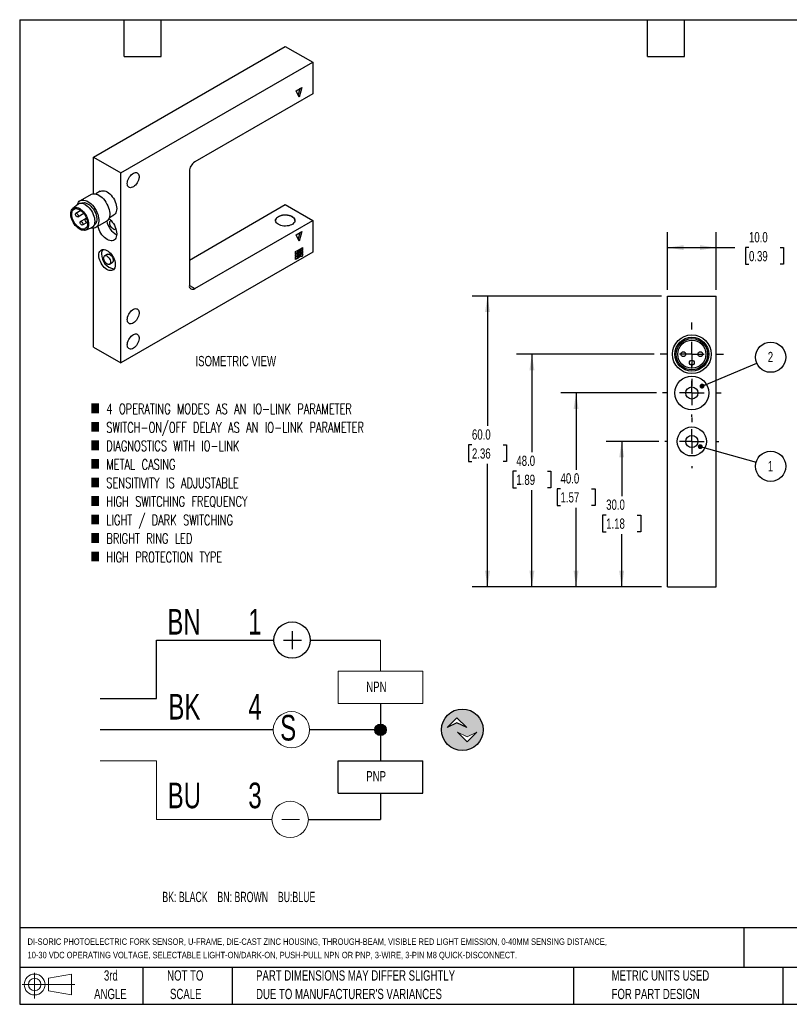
# Model space of a CAD drawing. Header units: millimetres. Extents: x 6 to 273, y 6 to 210.
# Tile 1 of 2: x 6 to 165, y 6 to 210. Entities that reach past the tile are written whole.
import ezdxf

# ---------------------------------------------------------------- set-up
doc = ezdxf.new("R2010")
doc.units = ezdxf.units.MM
doc.linetypes.add('CENTERX2', pattern=[20.32, 12.7, -2.54, 2.54, -2.54])
doc.layers.add('CENTER', color=40, linetype='CENTERX2')
doc.layers.add('DIMENSIONS', color=140, linetype='Continuous', lineweight=25)
doc.layers.add('TEXT', color=140, linetype='Continuous', lineweight=25)
doc.styles.add('SLDTEXTSTYLE0', font='TXT', dxfattribs={"width": 0.639394})
doc.styles.add('SLDTEXTSTYLE1', font='TXT', dxfattribs={"width": 0.7})
doc.styles.add('SLDTEXTSTYLE3', font='TXT', dxfattribs={"width": 0.7, "bigfont": 'bigfont'})
doc.dimstyles.new('SLDDIMSTYLE0', dxfattribs={"dimtxt": 2.158008, "dimasz": 3.302, "dimexe": 0, "dimexo": 0.0625, "dimgap": 0.539502, "dimtad": 0, "dimtih": 1, "dimtoh": 1, "dimrnd": 1e-09, "dimzin": 4, "dimdsep": 46, "dimtxsty": 'SLDTEXTSTYLE1', "dimsah": 1, "dimcen": 0.09, "dimadec": 0, "dimazin": 1, "dimtfac": 1, "dimtofl": 0, "dimtmove": 0, "dimatfit": 3, "dimfxl": 0, "dimfrac": 2, "dimtolj": 1, "dimtzin": 12, "dimarcsym": 0})
doc.dimstyles.new('SLDDIMSTYLE3', dxfattribs={"dimtxt": 0.18, "dimasz": 1.016, "dimexe": 0, "dimexo": 0.0625, "dimgap": 0, "dimtad": 0, "dimtih": 1, "dimtoh": 1, "dimdec": 0, "dimrnd": 1e-09, "dimzin": 0, "dimdsep": 46, "dimtxsty": 'Standard', "dimblk1": 'DOT', "dimblk2": 'DOT', "dimsah": 1, "dimcen": 0.09, "dimadec": 0, "dimazin": 0, "dimtfac": 1.016, "dimtdec": 0, "dimtofl": 0, "dimtmove": 0, "dimatfit": 3, "dimldrblk": 'DOT', "dimfxl": 0, "dimfrac": 2, "dimtolj": 1, "dimtzin": 0, "dimarcsym": 0})

# ---------------------------------------------------------------- blocks, each defined once
blk = doc.blocks.new('SW_NOTE_0')
at = {"layer": 'DIMENSIONS', "color": 0, "insert": (0, 2.73), "char_height": 2.1167, "attachment_point": 1, "style": 'SLDTEXTSTYLE0'}
blk.add_mtext('BK: BLACK    BN: BROWN    BU:BLUE', dxfattribs=at)
blk = doc.blocks.new('SW_NOTE_0_1')
at = {"color": 0, "linetype": 'Continuous', "lineweight": 18, "insert": (0, 6.82), "char_height": 5.29, "attachment_point": 1, "style": 'SLDTEXTSTYLE1'}
blk.add_mtext('3', dxfattribs=at)
blk = doc.blocks.new('SW_NOTE_0_2')
at = {"color": 0, "linetype": 'Continuous', "lineweight": 18, "insert": (0, 6.82), "char_height": 5.29, "attachment_point": 1, "style": 'SLDTEXTSTYLE1'}
blk.add_mtext('4', dxfattribs=at)
blk = doc.blocks.new('SW_NOTE_0_3')
at = {"color": 0, "linetype": 'Continuous', "lineweight": 18, "insert": (0, 6.82), "char_height": 5.29, "attachment_point": 1, "style": 'SLDTEXTSTYLE1'}
blk.add_mtext('1', dxfattribs=at)
blk = doc.blocks.new('SW_NOTE_0_4')
at = {"color": 0, "linetype": 'Continuous', "lineweight": 18, "insert": (0, 6.82), "char_height": 5.292, "attachment_point": 1, "style": 'SLDTEXTSTYLE1'}
blk.add_mtext('BU', dxfattribs=at)
blk = doc.blocks.new('SW_NOTE_0_5')
at = {"color": 0, "linetype": 'Continuous', "lineweight": 18, "insert": (0, 6.82), "char_height": 5.292, "attachment_point": 1, "style": 'SLDTEXTSTYLE1'}
blk.add_mtext('BK', dxfattribs=at)
blk = doc.blocks.new('SW_NOTE_0_6')
at = {"color": 0, "linetype": 'Continuous', "lineweight": 18, "insert": (0, 6.82), "char_height": 5.292, "attachment_point": 1, "style": 'SLDTEXTSTYLE1'}
blk.add_mtext('BN', dxfattribs=at)
blk = doc.blocks.new('SW_NOTE_0_7')
at = {"color": 0, "linetype": 'Continuous', "lineweight": 18, "insert": (0, 6.82), "char_height": 5.29, "attachment_point": 1, "style": 'SLDTEXTSTYLE1'}
blk.add_mtext('S', dxfattribs=at)
blk = doc.blocks.new('SW_NOTE_0_8')
at = {"color": 0, "linetype": 'Continuous', "lineweight": 18, "insert": (0, 2.73), "char_height": 2.117, "attachment_point": 1, "style": 'SLDTEXTSTYLE1'}
blk.add_mtext('PNP', dxfattribs=at)
blk = doc.blocks.new('SW_NOTE_0_9')
at = {"color": 0, "linetype": 'Continuous', "lineweight": 18, "insert": (0, 2.73), "char_height": 2.117, "attachment_point": 1, "style": 'SLDTEXTSTYLE1'}
blk.add_mtext('NPN', dxfattribs=at)
blk = doc.blocks.new('DI-SORIC SHEMATIC')
h = blk.add_hatch(color=256)
edge = h.paths.add_edge_path(flags=0)
edge.add_arc((101.6, 61.86), 4.29, 0, 360)
h.paths.add_polyline_path([(102.5, 62.32), (100.5, 63.32), (98.49, 62.32), (100.5, 64.32)], flags=0)
h.paths.add_polyline_path([(102.62, 59.38), (100.62, 61.38), (102.62, 60.38), (104.62, 61.38)], flags=0)
h = blk.add_hatch(color=256)
edge = h.paths.add_edge_path(flags=0)
edge.add_arc((84.73, 61.86), 1.19, 0, 360)
for p, q in [((66.48, 82.2), (66.48, 78.53)), ((38.47, 68.29), (38.47, 80.37)), ((38.47, 80.37), (62.73, 80.37)), ((64.73, 80.37), (68.4, 80.37)), ((70.23, 80.37), (84.73, 80.37)), ((26.91, 68.29), (38.47, 68.29)), ((84.73, 67.26), (84.73, 55.44)), ((98.49, 62.32), (100.5, 64.32)), ((100.5, 63.32), (98.49, 62.32)), ((100.5, 64.32), (102.5, 62.32)), ((102.5, 62.32), (100.5, 63.32)), ((62.6, 61.86), (26.91, 61.86)), ((84.73, 61.86), (70.09, 61.86)), ((75.99, 48.76), (75.99, 55.44)), ((75.99, 55.44), (93.46, 55.44)), ((93.46, 48.76), (93.46, 55.44)), ((75.99, 48.76), (93.46, 48.76)), ((84.73, 48.76), (84.73, 43.36)), ((69.83, 43.36), (84.73, 43.36))]:
    blk.add_line(p, q)
at = {"color": 7, "linetype": 'Continuous', "lineweight": 18}
for p, q in [((84.73, 80.37), (84.73, 73.94)), ((75.99, 67.26), (75.99, 73.94)), ((75.99, 73.94), (93.46, 73.94)), ((93.46, 67.26), (93.46, 73.94)), ((75.99, 67.26), (93.46, 67.26)), ((102.62, 60.38), (100.62, 61.38)), ((100.62, 61.38), (102.62, 59.38)), ((104.62, 61.38), (102.62, 60.38)), ((102.62, 59.38), (104.62, 61.38)), ((26.91, 55.44), (38.47, 55.44)), ((38.47, 55.44), (38.47, 43.36)), ((38.47, 43.36), (62.33, 43.36)), ((64.33, 43.36), (68.01, 43.36))]:
    blk.add_line(p, q, dxfattribs=at)
for centre, radius in [((66.48, 80.37), 3.75), ((101.6, 61.86), 4.29), ((84.73, 61.86), 1.19)]:
    blk.add_circle(centre, radius)
for centre in [(66.35, 61.86), (66.08, 43.36)]:
    blk.add_circle(centre, 3.75, dxfattribs=at)
for name, p in [('SW_NOTE_0_6', (40.74, 79.98)), ('SW_NOTE_0_3', (57.44, 79.98)), ('SW_NOTE_0_9', (81.78, 69.06)), ('SW_NOTE_0_5', (40.94, 62.45)), ('SW_NOTE_0_2', (57.44, 62.45)), ('SW_NOTE_0_7', (64.02, 58.11)), ('SW_NOTE_0_8', (81.78, 50.61)), ('SW_NOTE_0_4', (40.8, 44.14)), ('SW_NOTE_0_1', (57.44, 44.14))]:
    blk.add_blockref(name, p, dxfattribs=at)
at = {"layer": 'DIMENSIONS', "color": 140}
blk.add_blockref('SW_NOTE_0', (39.7, 25.69), dxfattribs=at)
blk = doc.blocks.new('Block11')
at = {"color": 7, "linetype": 'Continuous', "lineweight": 18}
for p, q in [((2.59, 5.31), (2.59, 0)), ((5.48, 4.17), (10.18, 5.03)), ((5.48, 1.6), (5.48, 4.17)), ((10.18, 5.03), (10.18, 0.73)), ((0, 2.88), (10.87, 2.88)), ((5.48, 1.6), (10.18, 0.73))]:
    blk.add_line(p, q, dxfattribs=at)
for radius in [2.15, 1.29]:
    blk.add_circle((2.59, 2.88), radius, dxfattribs=at)
blk = doc.blocks.new('Block12')
at = {"color": 7, "linetype": 'Continuous'}
blk.add_blockref('Block11', (0, 0), dxfattribs=at)
blk = doc.blocks.new('_D_10')
at = {"layer": 'DIMENSIONS'}
for p, q in [((138.23, 122.51), (127.39, 122.51)), ((130.56, 122.51), (130.56, 111.22)), ((127.36, 107.31), (126.63, 107.31)), ((126.63, 107.31), (126.63, 103.88)), ((133.77, 107.31), (134.49, 107.31)), ((134.49, 107.31), (134.49, 103.88)), ((126.63, 103.88), (127.36, 103.88)), ((134.49, 103.88), (133.77, 103.88)), ((130.56, 92.51), (130.56, 103.4)), ((138.77, 92.51), (127.39, 92.51))]:
    blk.add_line(p, q, dxfattribs=at)
for points in [[(130.56, 122.51), (130.05, 119.21), (131.07, 119.21)], [(130.56, 92.51), (131.07, 95.81), (130.05, 95.81)]]:
    blk.add_solid(points, dxfattribs=at)
at = {"layer": 'DIMENSIONS', "char_height": 2.117, "attachment_point": 1, "style": 'SLDTEXTSTYLE1'}
for s, insert in [('30.0', (127.36, 110.52)), ('1.18', (127.36, 106.61))]:
    blk.add_mtext(s, dxfattribs=dict(at, insert=insert))
blk = doc.blocks.new('_D_11')
at = {"layer": 'DIMENSIONS'}
for p, q in [((137.73, 132.51), (117.98, 132.51)), ((121.15, 132.51), (121.15, 116.65)), ((117.95, 112.74), (117.22, 112.74)), ((117.22, 112.74), (117.22, 109.31)), ((124.36, 112.74), (125.08, 112.74)), ((125.08, 112.74), (125.08, 109.31)), ((117.22, 109.31), (117.95, 109.31)), ((121.15, 92.51), (121.15, 108.83)), ((125.08, 109.31), (124.36, 109.31)), ((138.77, 92.51), (117.98, 92.51))]:
    blk.add_line(p, q, dxfattribs=at)
for points in [[(121.15, 132.51), (120.64, 129.21), (121.66, 129.21)], [(121.15, 92.51), (121.66, 95.81), (120.64, 95.81)]]:
    blk.add_solid(points, dxfattribs=at)
at = {"layer": 'DIMENSIONS', "char_height": 2.117, "attachment_point": 1, "style": 'SLDTEXTSTYLE1'}
for s, insert in [('40.0', (117.95, 115.95)), ('1.57', (117.95, 112.04))]:
    blk.add_mtext(s, dxfattribs=dict(at, insert=insert))
blk = doc.blocks.new('_D_12')
at = {"layer": 'DIMENSIONS'}
for p, q in [((137.23, 140.51), (108.86, 140.51)), ((112.04, 140.51), (112.04, 120.27)), ((108.83, 116.36), (108.11, 116.36)), ((108.11, 116.36), (108.11, 112.93)), ((115.24, 116.36), (115.97, 116.36)), ((115.97, 116.36), (115.97, 112.93)), ((108.11, 112.93), (108.83, 112.93)), ((112.04, 92.51), (112.04, 112.45)), ((115.97, 112.93), (115.24, 112.93)), ((138.77, 92.51), (108.86, 92.51))]:
    blk.add_line(p, q, dxfattribs=at)
for points in [[(112.04, 140.51), (111.53, 137.21), (112.55, 137.21)], [(112.04, 92.51), (112.55, 95.81), (111.53, 95.81)]]:
    blk.add_solid(points, dxfattribs=at)
at = {"layer": 'DIMENSIONS', "char_height": 2.117, "attachment_point": 1, "style": 'SLDTEXTSTYLE1'}
for s, insert in [('48.0', (108.83, 119.57)), ('1.89', (108.83, 115.66))]:
    blk.add_mtext(s, dxfattribs=dict(at, insert=insert))
blk = doc.blocks.new('_D_13')
at = {"layer": 'DIMENSIONS'}
for p, q in [((138.77, 152.51), (99.7, 152.51)), ((102.88, 152.51), (102.88, 125.7)), ((99.67, 121.79), (98.95, 121.79)), ((98.95, 121.79), (98.95, 118.36)), ((106.08, 121.79), (106.81, 121.79)), ((106.81, 121.79), (106.81, 118.36)), ((98.95, 118.36), (99.67, 118.36)), ((102.88, 92.51), (102.88, 117.87)), ((106.81, 118.36), (106.08, 118.36)), ((138.77, 92.51), (99.7, 92.51))]:
    blk.add_line(p, q, dxfattribs=at)
for points in [[(102.88, 152.51), (102.37, 149.21), (103.38, 149.21)], [(102.88, 92.51), (103.38, 95.81), (102.37, 95.81)]]:
    blk.add_solid(points, dxfattribs=at)
at = {"layer": 'DIMENSIONS', "char_height": 2.117, "attachment_point": 1, "style": 'SLDTEXTSTYLE1'}
for s, insert in [('60.0', (99.67, 125)), ('2.36', (99.67, 121.09))]:
    blk.add_mtext(s, dxfattribs=dict(at, insert=insert))
blk = doc.blocks.new('_D_14')
at = {"layer": 'DIMENSIONS'}
for p, q in [((140.04, 153.78), (140.04, 165.69)), ((150.04, 153.78), (150.04, 165.69)), ((140.04, 162.51), (150.04, 162.51)), ((150.04, 162.51), (153.91, 162.51)), ((156.83, 162.51), (156.11, 162.51)), ((156.11, 162.51), (156.11, 159.08)), ((163.24, 162.51), (163.97, 162.51)), ((163.97, 162.51), (163.97, 159.08)), ((156.11, 159.08), (156.83, 159.08)), ((163.97, 159.08), (163.24, 159.08))]:
    blk.add_line(p, q, dxfattribs=at)
for points in [[(140.04, 162.51), (143.34, 162), (143.34, 163.02)], [(150.04, 162.51), (146.74, 163.02), (146.74, 162)]]:
    blk.add_solid(points, dxfattribs=at)
at = {"layer": 'DIMENSIONS', "char_height": 2.117, "attachment_point": 1, "style": 'SLDTEXTSTYLE1'}
for s, insert in [('10.0', (156.83, 165.72)), ('0.39', (156.83, 161.81))]:
    blk.add_mtext(s, dxfattribs=dict(at, insert=insert))
blk = doc.blocks.new('SW_NOTE_0_11')
at = {"layer": 'DIMENSIONS', "color": 0}
blk.add_circle((2.88, 1.21), 3.12, dxfattribs=at)
at = {"layer": 'DIMENSIONS', "color": 0, "insert": (2.84, 2.31), "char_height": 2.12, "attachment_point": 2, "style": 'SLDTEXTSTYLE1'}
blk.add_mtext('2', dxfattribs=at)
blk = doc.blocks.new('_Dot')
at = {"color": 0, "linetype": 'ByBlock', "lineweight": -2}
blk.add_line((-0.5, 0), (-1, 0), dxfattribs=at)
at = {"color": 0, "linetype": 'ByBlock', "const_width": 0.5}
blk.add_lwpolyline([(-0.25, 0, 1), (0.25, 0, 1)], format="xyb", close=True, dxfattribs=at)
blk = doc.blocks.new('SW_NOTE_0_12')
at = {"layer": 'DIMENSIONS', "color": 0}
blk.add_circle((3.01, -0.84), 3.12, dxfattribs=at)
at = {"layer": 'DIMENSIONS', "color": 0, "insert": (2.97, 0.25), "char_height": 2.12, "attachment_point": 2, "style": 'SLDTEXTSTYLE1'}
blk.add_mtext('1', dxfattribs=at)
blk = doc.blocks.new('SW_CENTERMARKSYMBOL_3')
at = {"layer": 'CENTER', "color": 0}
for p, q in [((0, 5.08), (0, 6.54)), ((0, 0), (0, 2.54)), ((-5.08, 0), (-6.54, 0)), ((0, 0), (-2.54, 0)), ((0, 0), (0, -2.54)), ((0, 0), (2.54, 0)), ((5.08, 0), (6.54, 0)), ((0, -5.08), (0, -6.54))]:
    blk.add_line(p, q, dxfattribs=at)
blk = doc.blocks.new('SW_CENTERMARKSYMBOL_4')
at = {"layer": 'CENTER', "color": 0}
for p, q in [((0, 5.08), (0, 6.04)), ((0, 0), (0, 2.54)), ((-5.08, 0), (-6.04, 0)), ((0, 0), (-2.54, 0)), ((0, 0), (0, -2.54)), ((0, 0), (2.54, 0)), ((5.08, 0), (6.04, 0)), ((0, -5.08), (0, -6.04))]:
    blk.add_line(p, q, dxfattribs=at)
blk = doc.blocks.new('SW_CENTERMARKSYMBOL_5')
at = {"layer": 'CENTER', "color": 0}
for p, q in [((0, 5.08), (0, 5.54)), ((0, 0), (0, 2.54)), ((-5.08, 0), (-5.54, 0)), ((0, 0), (-2.54, 0)), ((0, 0), (0, -2.54)), ((0, 0), (2.54, 0)), ((5.08, 0), (5.54, 0)), ((0, -5.08), (0, -5.54))]:
    blk.add_line(p, q, dxfattribs=at)

msp = doc.modelspace()

# ---------------------------------------------------------------- linework, layer by layer
for p, q in [((21.554, 181.178), (61.152, 204.037)), ((61.152, 204.037), (66.809, 200.772)), ((27.211, 177.912), (66.809, 200.772)), ((66.809, 200.772), (66.809, 194.239)), ((63.415, 194.893), (64.546, 195.546)), ((64.15, 195.317), (63.782, 194.044)), ((64.546, 195.546), (63.98, 193.586)), ((66.809, 194.239), (42.484, 180.197)), ((63.98, 193.586), (63.415, 194.893)), ((21.554, 181.178), (27.211, 177.912)), ((21.554, 173.643), (21.554, 181.178)), ((27.211, 138.718), (27.211, 177.912)), ((41.353, 178.237), (41.353, 154.721)), ((21.085, 173.498), (18.823, 172.192)), ((22.982, 174.131), (22.06, 173.599)), ((18.339, 171.438), (17.316, 170.617)), ((19.123, 171.672), (19.077, 171.645)), ((41.353, 159.946), (61.152, 171.376)), ((61.152, 171.376), (66.809, 168.11)), ((18.959, 170.181), (17.931, 169.587)), ((18.331, 168.894), (19.552, 169.599)), ((24.86, 168.749), (25.782, 169.281)), ((19.906, 168.441), (18.921, 167.872)), ((19.321, 167.18), (20.349, 167.773)), ((20.142, 168.577), (19.911, 168.444)), ((20.311, 167.751), (20.349, 167.773)), ((21.676, 167.142), (21.722, 167.169)), ((22.022, 166.649), (24.285, 167.955)), ((25.19, 168.101), (25.127, 168.065)), ((42.484, 154.068), (66.809, 168.11)), ((66.809, 168.11), (66.809, 161.578)), ((19.905, 166.131), (21.127, 166.607)), ((21.554, 141.984), (21.554, 166.504)), ((26.127, 166.333), (26.19, 166.369)), ((63.415, 165.171), (64.546, 165.824)), ((63.98, 163.864), (63.415, 165.171)), ((64.15, 165.595), (63.782, 164.322)), ((64.546, 165.824), (63.98, 163.864)), ((24.448, 161.141), (23.882, 160.814)), ((66.809, 161.578), (27.211, 138.718)), ((63.273, 161.692), (63.669, 161.921)), ((63.273, 161.235), (63.273, 161.692)), ((63.641, 161.48), (63.273, 161.268)), ((63.669, 161.464), (63.273, 161.235)), ((63.273, 161.104), (63.669, 161.333)), ((63.273, 160.647), (63.273, 161.104)), ((63.641, 160.892), (63.273, 160.68)), ((63.669, 160.876), (63.273, 160.647)), ((63.273, 160.516), (63.669, 160.745)), ((63.641, 161.905), (63.641, 161.48)), ((63.669, 161.464), (63.641, 161.48)), ((63.641, 161.317), (63.641, 160.892)), ((63.669, 160.876), (63.641, 160.892)), ((63.641, 160.729), (63.641, 160.304)), ((63.669, 161.921), (63.669, 161.464)), ((63.669, 161.333), (63.669, 160.876)), ((63.669, 160.745), (63.669, 160.288)), ((63.782, 161.986), (64.178, 162.215)), ((63.782, 161.529), (63.782, 161.986)), ((64.15, 161.774), (63.782, 161.562)), ((64.178, 161.758), (63.782, 161.529)), ((63.782, 161.398), (64.178, 161.627)), ((63.782, 160.941), (63.782, 161.398)), ((64.15, 161.186), (63.782, 160.974)), ((64.178, 161.17), (63.782, 160.941)), ((63.782, 160.81), (64.178, 161.039)), ((63.782, 160.353), (63.782, 160.81)), ((64.15, 160.598), (63.782, 160.386)), ((64.178, 160.582), (63.782, 160.353)), ((64.15, 162.198), (64.15, 161.774)), ((64.178, 161.758), (64.15, 161.774)), ((64.15, 161.611), (64.15, 161.186)), ((64.178, 161.17), (64.15, 161.186)), ((64.15, 161.023), (64.15, 160.598)), ((64.178, 160.582), (64.15, 160.598)), ((64.178, 162.215), (64.178, 161.758)), ((64.178, 161.627), (64.178, 161.17)), ((64.178, 161.039), (64.178, 160.582)), ((64.291, 162.28), (64.687, 162.509)), ((64.291, 161.823), (64.291, 162.28)), ((64.659, 162.068), (64.291, 161.856)), ((64.687, 162.051), (64.291, 161.823)), ((64.291, 161.692), (64.687, 161.921)), ((64.291, 161.235), (64.291, 161.692)), ((64.659, 161.48), (64.291, 161.268)), ((64.687, 161.464), (64.291, 161.235)), ((64.291, 160.647), (64.427, 161.155)), ((64.663, 160.705), (64.291, 160.647)), ((64.635, 160.722), (64.297, 160.669)), ((64.427, 161.155), (64.799, 161.213)), ((64.765, 161.208), (64.635, 160.722)), ((64.663, 160.705), (64.635, 160.722)), ((64.659, 162.492), (64.659, 162.068)), ((64.687, 162.051), (64.659, 162.068)), ((64.659, 161.904), (64.659, 161.48)), ((64.687, 161.464), (64.659, 161.48)), ((64.799, 161.213), (64.663, 160.705)), ((64.687, 162.509), (64.687, 162.051)), ((64.687, 161.921), (64.687, 161.464)), ((24.882, 159.082), (25.448, 159.409)), ((63.273, 160.059), (63.273, 160.516)), ((63.641, 160.304), (63.273, 160.092)), ((63.669, 160.288), (63.273, 160.059)), ((63.669, 160.288), (63.641, 160.304)), ((41.353, 154.721), (42.484, 154.068)), ((140.038, 152.511), (150.038, 152.511)), ((140.038, 92.511), (140.038, 152.511)), ((150.038, 92.511), (150.038, 152.511)), ((21.554, 141.984), (27.211, 138.718)), ((140.038, 92.511), (150.038, 92.511))]:
    msp.add_line(p, q)
at = {"flags": 128}
for points in [[(28.54, 175.74), (28.56, 176.002), (28.618, 176.278), (28.712, 176.56), (28.84, 176.837), (28.998, 177.102), (29.18, 177.346), (29.38, 177.561), (29.593, 177.74), (29.811, 177.877), (30.027, 177.968), (30.234, 178.01), (30.426, 178.001), (30.597, 177.943), (30.74, 177.836), (30.852, 177.684), (30.929, 177.493), (30.968, 177.267), (30.968, 177.016), (30.929, 176.745), (30.852, 176.465), (30.74, 176.185), (30.597, 175.912), (30.426, 175.657), (30.234, 175.427), (30.027, 175.229), (29.811, 175.071), (29.593, 174.956), (29.38, 174.89), (29.18, 174.873), (28.998, 174.906), (28.84, 174.989), (28.712, 175.119), (28.618, 175.291), (28.56, 175.501), (28.54, 175.74)], [(21.085, 173.498), (21.112, 173.513), (21.343, 173.605), (21.598, 173.646), (21.872, 173.634), (22.161, 173.571), (22.459, 173.457), (22.761, 173.294), (23.062, 173.086), (23.356, 172.835), (23.638, 172.547), (23.903, 172.226), (24.146, 171.879), (24.363, 171.51), (24.551, 171.128), (24.705, 170.739), (24.823, 170.35), (24.903, 169.967), (24.943, 169.598), (24.943, 169.249), (24.903, 168.926), (24.823, 168.635), (24.705, 168.382), (24.551, 168.171), (24.363, 168.005), (24.285, 167.955)], [(22.982, 174.131), (23.086, 174.183), (23.312, 174.248), (23.56, 174.261), (23.824, 174.222), (24.1, 174.132), (24.382, 173.993), (24.664, 173.807), (24.94, 173.578), (25.205, 173.311), (25.453, 173.012), (25.679, 172.686), (25.879, 172.34), (26.048, 171.981), (26.183, 171.616), (26.282, 171.254), (26.342, 170.9), (26.362, 170.563), (26.342, 170.25), (26.282, 169.965), (26.183, 169.717), (26.048, 169.509), (25.879, 169.345), (25.782, 169.281)], [(18.725, 170.564), (18.993, 170.386), (19.255, 170.168), (19.506, 169.912), (19.74, 169.626), (19.952, 169.313), (20.139, 168.983), (20.295, 168.641), (20.417, 168.294), (20.504, 167.951), (20.553, 167.618), (20.563, 167.302), (20.533, 167.011), (20.465, 166.751), (20.36, 166.526), (20.221, 166.342), (20.049, 166.203), (19.849, 166.112), (19.625, 166.07), (19.382, 166.079), (19.125, 166.138), (18.86, 166.246), (18.591, 166.401), (18.326, 166.599), (18.069, 166.837), (17.826, 167.109), (17.602, 167.409), (17.402, 167.731), (17.23, 168.068), (17.09, 168.414), (16.985, 168.76), (16.918, 169.099), (16.888, 169.424), (16.898, 169.728), (16.947, 170.004), (17.033, 170.248), (17.156, 170.452), (17.312, 170.614), (17.499, 170.73), (17.711, 170.797), (17.945, 170.813), (18.196, 170.779), (18.458, 170.695), (18.725, 170.564)], [(18.236, 171.355), (18.24, 171.37), (18.339, 171.643), (18.476, 171.876), (18.647, 172.065), (18.849, 172.207), (19.08, 172.299), (19.335, 172.339), (19.609, 172.328), (19.898, 172.265), (20.196, 172.151), (20.498, 171.988), (20.799, 171.78), (21.093, 171.529), (21.375, 171.241), (21.64, 170.92), (21.883, 170.572), (22.101, 170.204), (22.288, 169.822), (22.442, 169.433), (22.56, 169.043), (22.64, 168.661), (22.68, 168.291), (22.68, 167.942), (22.64, 167.62), (22.56, 167.329), (22.442, 167.076), (22.288, 166.865), (22.101, 166.699), (21.883, 166.582), (21.64, 166.515), (21.375, 166.5), (21.093, 166.538), (21.005, 166.559)], [(19.123, 171.672), (19.246, 171.731), (19.465, 171.785), (19.703, 171.789), (19.957, 171.743), (20.221, 171.647), (20.49, 171.503), (20.756, 171.315), (21.016, 171.087), (21.263, 170.823), (21.492, 170.529), (21.698, 170.212), (21.878, 169.878), (22.026, 169.534), (22.14, 169.187), (22.217, 168.846), (22.256, 168.517), (22.256, 168.207), (22.217, 167.923), (22.14, 167.671), (22.026, 167.456), (21.878, 167.283), (21.722, 167.169)], [(19.857, 171.38), (20.139, 171.194), (20.415, 170.965), (20.679, 170.699), (20.927, 170.399), (21.153, 170.073), (21.353, 169.727), (21.522, 169.368), (21.658, 169.004), (21.756, 168.641), (21.817, 168.288), (21.837, 167.951), (21.817, 167.637), (21.756, 167.353), (21.658, 167.104), (21.522, 166.896), (21.353, 166.733), (21.153, 166.617), (21.127, 166.607)], [(20.366, 167.494), (20.346, 167.209), (20.286, 166.955), (20.187, 166.737), (20.053, 166.561), (19.885, 166.431), (19.69, 166.351), (19.47, 166.323), (19.232, 166.346), (18.982, 166.421), (18.725, 166.546), (18.469, 166.718), (18.218, 166.932), (17.981, 167.183), (17.761, 167.465), (17.565, 167.771), (17.398, 168.093), (17.264, 168.424), (17.165, 168.756), (17.105, 169.08), (17.085, 169.388), (17.105, 169.672), (17.165, 169.927), (17.264, 170.144), (17.398, 170.32), (17.565, 170.45), (17.761, 170.53), (17.981, 170.558), (18.218, 170.535), (18.469, 170.46), (18.725, 170.335), (18.982, 170.163), (19.232, 169.95), (19.47, 169.699), (19.69, 169.417), (19.885, 169.11), (20.053, 168.788), (20.187, 168.457), (20.286, 168.125), (20.346, 167.802), (20.366, 167.494)], [(18.414, 169.077), (18.393, 168.965), (18.331, 168.894), (18.24, 168.876), (18.131, 168.914), (18.023, 169.001), (17.931, 169.125), (17.87, 169.267), (17.849, 169.404), (17.87, 169.517), (17.931, 169.587), (18.023, 169.605), (18.131, 169.567), (18.24, 169.48), (18.331, 169.356), (18.393, 169.215), (18.414, 169.077)], [(59.738, 168.926), (59.997, 169.053), (60.29, 169.152), (60.607, 169.221), (60.94, 169.258), (61.279, 169.262), (61.615, 169.233), (61.937, 169.172), (62.236, 169.08), (62.505, 168.96), (62.734, 168.816), (62.918, 168.652), (63.051, 168.471), (63.13, 168.281), (63.151, 168.085), (63.115, 167.891), (63.023, 167.702), (62.877, 167.526), (62.681, 167.366), (62.441, 167.227), (62.164, 167.114), (61.858, 167.03), (61.532, 166.976), (61.194, 166.956), (60.856, 166.968), (60.526, 167.013), (60.214, 167.09), (59.929, 167.196), (59.679, 167.329), (59.471, 167.484), (59.312, 167.657), (59.206, 167.843), (59.156, 168.037), (59.163, 168.232), (59.227, 168.425), (59.347, 168.608), (59.519, 168.777), (59.738, 168.926)], [(63.152, 168.094), (63.13, 168.248), (63.051, 168.439), (62.918, 168.619), (62.734, 168.783), (62.505, 168.928), (62.236, 169.047), (61.937, 169.139), (61.615, 169.201), (61.279, 169.23), (60.94, 169.225), (60.607, 169.188), (60.29, 169.119), (59.997, 169.02), (59.738, 168.894)], [(19.404, 167.363), (19.383, 167.25), (19.321, 167.18), (19.23, 167.162), (19.121, 167.199), (19.013, 167.287), (18.921, 167.411), (18.86, 167.552), (18.839, 167.689), (18.86, 167.802), (18.921, 167.872), (19.013, 167.89), (19.121, 167.853), (19.23, 167.765), (19.321, 167.642), (19.383, 167.5), (19.404, 167.363)], [(20.348, 167.782), (20.311, 167.751), (20.22, 167.733), (20.111, 167.771), (20.003, 167.858), (19.911, 167.982), (19.85, 168.124), (19.828, 168.261), (19.85, 168.374), (19.911, 168.444), (20.003, 168.462), (20.111, 168.424), (20.22, 168.337), (20.231, 168.325)], [(24.767, 168.501), (24.94, 168.352), (25.205, 168.085), (25.453, 167.786), (25.679, 167.46), (25.879, 167.114), (26.048, 166.755), (26.183, 166.39), (26.282, 166.028), (26.342, 165.674), (26.362, 165.337), (26.342, 165.024), (26.282, 164.74), (26.183, 164.491), (26.048, 164.283), (25.879, 164.119), (25.679, 164.004), (25.453, 163.939), (25.205, 163.926), (24.94, 163.965), (24.664, 164.055), (24.382, 164.194), (24.1, 164.38), (23.824, 164.609), (23.56, 164.875), (23.312, 165.175), (23.086, 165.501), (22.886, 165.847), (22.717, 166.206), (22.581, 166.57), (22.486, 166.917)], [(25.627, 166.382), (25.458, 166.504), (25.298, 166.665), (25.158, 166.858), (25.045, 167.071), (24.966, 167.291), (24.925, 167.506), (24.925, 167.702), (24.966, 167.87), (25.045, 167.999), (25.158, 168.081), (25.196, 168.095)], [(22.685, 160.928), (22.705, 161.215), (22.764, 161.473), (22.861, 161.696), (22.994, 161.877), (23.159, 162.013), (23.353, 162.1), (23.572, 162.138), (23.809, 162.124), (24.059, 162.058), (24.317, 161.944), (24.577, 161.782), (24.832, 161.578), (25.076, 161.336), (25.305, 161.06), (25.511, 160.759), (25.692, 160.439), (25.841, 160.107), (25.956, 159.772), (26.035, 159.441), (26.074, 159.121), (26.074, 158.821), (26.035, 158.548), (25.956, 158.307), (25.841, 158.104), (25.692, 157.945), (25.511, 157.833), (25.305, 157.771), (25.076, 157.759), (24.832, 157.799), (24.577, 157.889), (24.317, 158.027), (24.059, 158.211), (23.809, 158.435), (23.572, 158.694), (23.353, 158.983), (23.159, 159.295), (22.994, 159.622), (22.861, 159.956), (22.764, 160.291), (22.705, 160.617), (22.685, 160.928)], [(23.675, 160.356), (23.696, 160.54), (23.756, 160.689), (23.853, 160.795), (23.981, 160.852), (24.132, 160.856), (24.297, 160.808), (24.467, 160.709), (24.633, 160.567), (24.784, 160.388), (24.912, 160.184), (25.008, 159.966), (25.069, 159.747), (25.089, 159.54), (25.069, 159.356), (25.008, 159.207), (24.912, 159.101), (24.784, 159.044), (24.633, 159.04), (24.467, 159.088), (24.297, 159.187), (24.132, 159.329), (23.981, 159.508), (23.853, 159.712), (23.756, 159.93), (23.696, 160.149), (23.675, 160.356)], [(24.448, 161.141), (24.546, 161.178), (24.697, 161.183), (24.863, 161.134), (25.033, 161.036), (25.199, 160.893), (25.35, 160.715), (25.477, 160.511), (25.574, 160.293), (25.635, 160.074), (25.655, 159.866), (25.635, 159.683), (25.574, 159.534), (25.477, 159.428), (25.448, 159.409)], [(28.54, 147.651), (28.56, 147.913), (28.618, 148.189), (28.712, 148.471), (28.84, 148.748), (28.998, 149.013), (29.18, 149.257), (29.38, 149.472), (29.593, 149.651), (29.811, 149.788), (30.027, 149.879), (30.234, 149.921), (30.426, 149.912), (30.597, 149.854), (30.74, 149.747), (30.852, 149.595), (30.929, 149.404), (30.968, 149.178), (30.968, 148.927), (30.929, 148.656), (30.852, 148.376), (30.74, 148.096), (30.597, 147.823), (30.426, 147.568), (30.234, 147.338), (30.027, 147.14), (29.811, 146.982), (29.593, 146.867), (29.38, 146.801), (29.18, 146.784), (28.998, 146.817), (28.84, 146.9), (28.712, 147.03), (28.618, 147.202), (28.56, 147.412), (28.54, 147.651)], [(28.54, 142.425), (28.56, 142.687), (28.618, 142.963), (28.712, 143.245), (28.84, 143.523), (28.998, 143.788), (29.18, 144.031), (29.38, 144.246), (29.593, 144.425), (29.811, 144.562), (30.027, 144.653), (30.234, 144.695), (30.426, 144.686), (30.597, 144.628), (30.74, 144.521), (30.852, 144.369), (30.929, 144.178), (30.968, 143.952), (30.968, 143.701), (30.929, 143.43), (30.852, 143.151), (30.74, 142.87), (30.597, 142.597), (30.426, 142.342), (30.234, 142.112), (30.027, 141.914), (29.811, 141.756), (29.593, 141.641), (29.38, 141.575), (29.18, 141.558), (28.998, 141.592), (28.84, 141.675), (28.712, 141.804), (28.618, 141.976), (28.56, 142.186), (28.54, 142.425)]]:
    msp.add_lwpolyline(points, dxfattribs=at)
for centre, radius in [((145.038, 140.511), 4), ((145.038, 140.511), 3.5), ((145.038, 140.511), 3.25), ((145.038, 140.511), 2.9), ((143.288, 140.511), 0.5), ((146.788, 140.511), 0.5), ((145.038, 138.761), 0.5), ((145.038, 132.511), 3.5), ((145.038, 132.511), 1.25), ((145.038, 122.511), 3), ((145.038, 122.511), 1.25)]:
    msp.add_circle(centre, radius)
for centre, radius, start, end in [((43.809, 178.126), 2.459, 122.60548, 177.39452), ((19.056, 170.299), 1.345, 53.44719, 122.20102), ((60.136, 167.988), 0.99, 113.73774, 173.86055), ((28.444, 168.842), 4.24, 191.9894, 240.49373), ((25.91, 166.747), 0.462, 232.12913, 306.90288), ((24.669, 161.327), 1.42, 145.47994, 182.92634), ((26.345, 161.145), 3.096, 177.97424, 260.44069), ((42.043, 154.609), 0.699, 170.78596, 309.20329)]:
    msp.add_arc(centre, radius, start, end)
at = {"layer": 'TEXT'}
for p, q in [((6.35, 209.55), (273.05, 209.55)), ((6.35, 209.55), (6.35, 6.35)), ((27.94, 201.93), (27.94, 209.55)), ((35.56, 201.93), (35.56, 209.55)), ((135.89, 201.93), (135.89, 209.55)), ((143.51, 201.93), (143.51, 209.55)), ((27.94, 201.93), (35.56, 201.93)), ((135.89, 201.93), (143.51, 201.93)), ((273.05, 22.126), (6.35, 22.126)), ((155.759, 22.126), (155.759, 13.97)), ((273.05, 13.97), (6.35, 13.97)), ((31.75, 13.97), (31.75, 6.35)), ((50.212, 13.97), (50.212, 6.35)), ((120.646, 13.97), (120.646, 6.35)), ((163.78, 13.97), (163.78, 6.35)), ((6.35, 6.35), (273.05, 6.35))]:
    msp.add_line(p, q, dxfattribs=at)

# ---------------------------------------------------------------- block references
at = {"layer": 'CENTER'}
for name, p in [('SW_CENTERMARKSYMBOL_3', (145.038, 140.511)), ('SW_CENTERMARKSYMBOL_4', (145.038, 132.511)), ('SW_CENTERMARKSYMBOL_5', (145.038, 122.511))]:
    msp.add_blockref(name, p, dxfattribs=at)
at = {"layer": 'DIMENSIONS'}
for name, p in [('SW_NOTE_0_11', (158.42, 138.685)), ('SW_NOTE_0_12', (158.29, 118.223)), ('DI-SORIC SHEMATIC', (-3.924, 1.144))]:
    msp.add_blockref(name, p, dxfattribs=at)
at = {"layer": 'TEXT'}
msp.add_blockref('Block12', (6.838, 7.554), dxfattribs=at)

# ---------------------------------------------------------------- texts
at = {"layer": 'DIMENSIONS', "char_height": 2.11667, "attachment_point": 1}
for s, insert, style in [('ISOMETRIC VIEW', (42.62, 140.156), 'SLDTEXTSTYLE1'), ('■ 4 OPERATING MODES AS AN IO-LINK PARAMETER', (20.905, 130.29), 'SLDTEXTSTYLE3'), ('■ SWITCH-ON/OFF DELAY AS AN IO-LINK PARAMETER', (20.905, 126.467), 'SLDTEXTSTYLE3'), ('■ DIAGNOSTICS WITH IO-LINK', (20.905, 122.645), 'SLDTEXTSTYLE3'), ('■ METAL CASING', (20.905, 118.823), 'SLDTEXTSTYLE3'), ('■ SENSITIVITY IS ADJUSTABLE', (20.905, 115.001), 'SLDTEXTSTYLE3'), ('■ HIGH SWITCHING FREQUENCY', (20.905, 111.178), 'SLDTEXTSTYLE3'), ('■ LIGHT / DARK SWITCHING', (20.905, 107.356), 'SLDTEXTSTYLE3'), ('■ BRIGHT RING LED', (20.905, 103.534), 'SLDTEXTSTYLE3'), ('■ HIGH PROTECTION TYPE', (20.905, 99.712), 'SLDTEXTSTYLE3')]:
    msp.add_mtext(s, dxfattribs=dict(at, insert=insert, style=style))
at = {"layer": 'TEXT', "style": 'SLDTEXTSTYLE1'}
for s, insert, char_height, attachment_point in [('DI-SORIC PHOTOELECTRIC FORK SENSOR, U-FRAME, DIE-CAST ZINC HOUSING, THROUGH-BEAM, VISIBLE RED LIGHT EMISSION, 0-40MM SENSING DISTANCE,', (7.966, 19.945), 1.322917, 1), ('10-30 VDC OPERATING VOLTAGE, SELECTABLE LIGHT-ON/DARK-ON, PUSH-PULL NPN OR PNP, 3-WIRE, 3-PIN M8 QUICK-DISCONNECT.', (7.966, 17.181), 1.322917, 1), ('3rd', (25.162, 13.364), 2.1167, 2), ('NOT TO', (40.516, 13.364), 2.1167, 2), ('PART DIMENSIONS MAY DIFFER SLIGHTLY', (55.119, 13.364), 2.11667, 1), ('METRIC UNITS USED', (128.478, 13.364), 2.11667, 1), ('ANGLE', (25.065, 9.542), 2.1167, 2), ('SCALE', (40.612, 9.542), 2.1167, 2), ("DUE TO MANUFACTURER'S VARIANCES", (55.119, 9.542), 2.11667, 1), ('FOR PART DESIGN', (128.478, 9.542), 2.11667, 1)]:
    msp.add_mtext(s, dxfattribs=dict(at, insert=insert, char_height=char_height, attachment_point=attachment_point))

# ---------------------------------------------------------------- dimensions: what is measured, and where the dimension line sits
at = {"layer": 'DIMENSIONS'}
dim = msp.add_linear_dim(base=(150.038, 162.511), p1=(140.038, 152.511), p2=(150.038, 152.511), dimstyle='SLDDIMSTYLE0', dxfattribs=at)
dim.commit()
dim.dimension.update_dxf_attribs({"geometry": '_D_14', "text_midpoint": (160.038, 162.511), "dimtype": 160})
for base, p2, picture, middle in [((102.876, 152.511), (140.038, 152.511), '_D_13', (102.876, 121.787)), ((112.038, 140.511), (138.498, 140.511), '_D_12', (112.038, 116.359)), ((121.152, 132.511), (138.998, 132.511), '_D_11', (121.152, 112.74)), ((130.562, 122.511), (139.498, 122.511), '_D_10', (130.562, 107.311))]:
    dim = msp.add_linear_dim(base=base, p1=(140.038, 92.511), p2=p2, angle=90, dimstyle='SLDDIMSTYLE0', dxfattribs=at)
    dim.commit()
    dim.dimension.update_dxf_attribs({"geometry": picture, "text_midpoint": middle, "dimtype": 160})

# ---------------------------------------------------------------- leaders
for points in [[(147.141, 133.931), (158.42, 138.685)], [(146.776, 121.434), (158.29, 118.223)]]:
    msp.add_leader(points, dimstyle='SLDDIMSTYLE3', dxfattribs=at)

doc.saveas('drawing.dxf')
